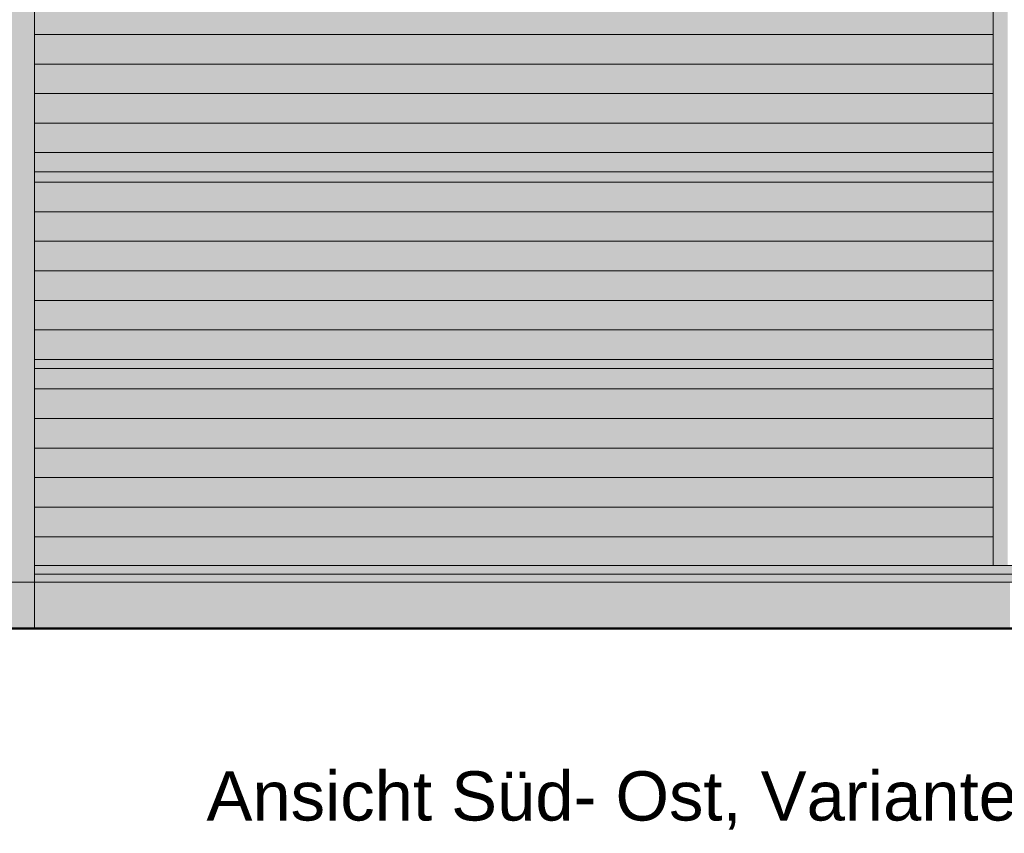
# Model space of a CAD drawing. Header units: metres. Extents: x 1169 to 1496, y -112 to 50.
# Tile 2 of 256: x 1281.72 to 1286.72, y -74.83 to -70.7. Entities that reach past the tile are written whole.
import ezdxf

# ---------------------------------------------------------------- set-up
doc = ezdxf.new("R2010")
doc.units = ezdxf.units.M
doc.linetypes.add('AUSGEZOGEN', pattern=[0])
for name, color, linetype, lineweight in [('XR$2$Ansicht', 1, 'AUSGEZOGEN', 50), ('XR$2$Dach_1', 3, 'AUSGEZOGEN', 18), ('XR$2$Filling', 4, 'AUSGEZOGEN', 13), ('XR$2$STANDARD_1', 7, 'AUSGEZOGEN', 25), ('XR$2$Wegeflächen', 4, 'AUSGEZOGEN', 13), ('XR$3$Muster', 4, 'AUSGEZOGEN', 13), ('XR$4$Ansicht', 1, 'AUSGEZOGEN', 50), ('XR$4$Muster', 4, 'AUSGEZOGEN', 13), ('XR$5$Möblierung', 4, 'AUSGEZOGEN', 13)]:
    doc.layers.add(name, color=color, linetype=linetype, lineweight=lineweight)
doc.styles.add('ARIAL', font='arial.ttf')

# ---------------------------------------------------------------- blocks, each defined once
blk = doc.blocks.new('MUSTER_2')
at = {"layer": 'XR$2$Filling', "color": 52, "linetype": 'AUSGEZOGEN', "lineweight": 13, "transparency": 33554687}
for p, q in [((1281.7936, -70.77), (1281.8, -70.77)), ((1281.8001, -70.77), (1281.9, -70.77)), ((1281.9001, -70.77), (1282, -70.77)), ((1282.0001, -70.77), (1282.1, -70.77)), ((1282.1001, -70.77), (1282.2, -70.77)), ((1282.2001, -70.77), (1282.3, -70.77)), ((1282.3001, -70.77), (1282.4, -70.77)), ((1282.4001, -70.77), (1282.5, -70.77)), ((1282.5001, -70.77), (1282.6, -70.77)), ((1282.6001, -70.77), (1282.7, -70.77)), ((1282.7001, -70.77), (1282.8, -70.77)), ((1282.8001, -70.77), (1282.9, -70.77)), ((1282.9001, -70.77), (1283, -70.77)), ((1283.0001, -70.77), (1283.1, -70.77)), ((1283.1001, -70.77), (1283.2, -70.77)), ((1283.2001, -70.77), (1283.3, -70.77)), ((1283.3001, -70.77), (1283.4, -70.77)), ((1283.4001, -70.77), (1283.5, -70.77)), ((1283.5001, -70.77), (1283.6, -70.77)), ((1283.6001, -70.77), (1283.7, -70.77)), ((1283.7001, -70.77), (1283.8, -70.77)), ((1283.8001, -70.77), (1283.9, -70.77)), ((1283.9001, -70.77), (1284, -70.77)), ((1284.0001, -70.77), (1284.1, -70.77)), ((1284.1001, -70.77), (1284.2, -70.77)), ((1284.2001, -70.77), (1284.3, -70.77)), ((1284.3001, -70.77), (1284.4, -70.77)), ((1284.4001, -70.77), (1284.5, -70.77)), ((1284.5001, -70.77), (1284.6, -70.77)), ((1284.6001, -70.77), (1284.7, -70.77)), ((1284.7001, -70.77), (1284.8, -70.77)), ((1284.8001, -70.77), (1284.9, -70.77)), ((1284.9001, -70.77), (1285, -70.77)), ((1285.0001, -70.77), (1285.1, -70.77)), ((1285.1001, -70.77), (1285.2, -70.77)), ((1285.2001, -70.77), (1285.3, -70.77)), ((1285.3001, -70.77), (1285.4, -70.77)), ((1285.4001, -70.77), (1285.5, -70.77)), ((1285.5001, -70.77), (1285.6, -70.77)), ((1285.6001, -70.77), (1285.7, -70.77)), ((1285.7001, -70.77), (1285.8, -70.77)), ((1285.8001, -70.77), (1285.9, -70.77)), ((1285.9001, -70.77), (1286, -70.77)), ((1286.0001, -70.77), (1286.1, -70.77)), ((1286.1001, -70.77), (1286.2, -70.77)), ((1286.2001, -70.77), (1286.3, -70.77)), ((1286.3001, -70.77), (1286.4, -70.77)), ((1286.4001, -70.77), (1286.5, -70.77)), ((1286.5001, -70.77), (1286.6, -70.77)), ((1286.6001, -70.77), (1286.6622, -70.77)), ((1281.7936, -70.92), (1281.8, -70.92)), ((1281.8001, -70.92), (1281.9, -70.92)), ((1281.9001, -70.92), (1282, -70.92)), ((1282.0001, -70.92), (1282.1, -70.92)), ((1282.1001, -70.92), (1282.2, -70.92)), ((1282.2001, -70.92), (1282.3, -70.92)), ((1282.3001, -70.92), (1282.4, -70.92)), ((1282.4001, -70.92), (1282.5, -70.92)), ((1282.5001, -70.92), (1282.6, -70.92)), ((1282.6001, -70.92), (1282.7, -70.92)), ((1282.7001, -70.92), (1282.8, -70.92)), ((1282.8001, -70.92), (1282.9, -70.92)), ((1282.9001, -70.92), (1283, -70.92)), ((1283.0001, -70.92), (1283.1, -70.92)), ((1283.1001, -70.92), (1283.2, -70.92)), ((1283.2001, -70.92), (1283.3, -70.92)), ((1283.3001, -70.92), (1283.4, -70.92)), ((1283.4001, -70.92), (1283.5, -70.92)), ((1283.5001, -70.92), (1283.6, -70.92)), ((1283.6001, -70.92), (1283.7, -70.92)), ((1283.7001, -70.92), (1283.8, -70.92)), ((1283.8001, -70.92), (1283.9, -70.92)), ((1283.9001, -70.92), (1284, -70.92)), ((1284.0001, -70.92), (1284.1, -70.92)), ((1284.1001, -70.92), (1284.2, -70.92)), ((1284.2001, -70.92), (1284.3, -70.92)), ((1284.3001, -70.92), (1284.4, -70.92)), ((1284.4001, -70.92), (1284.5, -70.92)), ((1284.5001, -70.92), (1284.6, -70.92)), ((1284.6001, -70.92), (1284.7, -70.92)), ((1284.7001, -70.92), (1284.8, -70.92)), ((1284.8001, -70.92), (1284.9, -70.92)), ((1284.9001, -70.92), (1285, -70.92)), ((1285.0001, -70.92), (1285.1, -70.92)), ((1285.1001, -70.92), (1285.2, -70.92)), ((1285.2001, -70.92), (1285.3, -70.92)), ((1285.3001, -70.92), (1285.4, -70.92)), ((1285.4001, -70.92), (1285.5, -70.92)), ((1285.5001, -70.92), (1285.6, -70.92)), ((1285.6001, -70.92), (1285.7, -70.92)), ((1285.7001, -70.92), (1285.8, -70.92)), ((1285.8001, -70.92), (1285.9, -70.92)), ((1285.9001, -70.92), (1286, -70.92)), ((1286.0001, -70.92), (1286.1, -70.92)), ((1286.1001, -70.92), (1286.2, -70.92)), ((1286.2001, -70.92), (1286.3, -70.92)), ((1286.3001, -70.92), (1286.4, -70.92)), ((1286.4001, -70.92), (1286.5, -70.92)), ((1286.5001, -70.92), (1286.6, -70.92)), ((1286.6001, -70.92), (1286.6622, -70.92)), ((1281.7936, -71.07), (1281.8, -71.07)), ((1281.8001, -71.07), (1281.9, -71.07)), ((1281.9001, -71.07), (1282, -71.07)), ((1282.0001, -71.07), (1282.1, -71.07)), ((1282.1001, -71.07), (1282.2, -71.07)), ((1282.2001, -71.07), (1282.3, -71.07)), ((1282.3001, -71.07), (1282.4, -71.07)), ((1282.4001, -71.07), (1282.5, -71.07)), ((1282.5001, -71.07), (1282.6, -71.07)), ((1282.6001, -71.07), (1282.7, -71.07)), ((1282.7001, -71.07), (1282.8, -71.07)), ((1282.8001, -71.07), (1282.9, -71.07)), ((1282.9001, -71.07), (1283, -71.07)), ((1283.0001, -71.07), (1283.1, -71.07)), ((1283.1001, -71.07), (1283.2, -71.07)), ((1283.2001, -71.07), (1283.3, -71.07)), ((1283.3001, -71.07), (1283.4, -71.07)), ((1283.4001, -71.07), (1283.5, -71.07)), ((1283.5001, -71.07), (1283.6, -71.07)), ((1283.6001, -71.07), (1283.7, -71.07)), ((1283.7001, -71.07), (1283.8, -71.07)), ((1283.8001, -71.07), (1283.9, -71.07)), ((1283.9001, -71.07), (1284, -71.07)), ((1284.0001, -71.07), (1284.1, -71.07)), ((1284.1001, -71.07), (1284.2, -71.07)), ((1284.2001, -71.07), (1284.3, -71.07)), ((1284.3001, -71.07), (1284.4, -71.07)), ((1284.4001, -71.07), (1284.5, -71.07)), ((1284.5001, -71.07), (1284.6, -71.07)), ((1284.6001, -71.07), (1284.7, -71.07)), ((1284.7001, -71.07), (1284.8, -71.07)), ((1284.8001, -71.07), (1284.9, -71.07)), ((1284.9001, -71.07), (1285, -71.07)), ((1285.0001, -71.07), (1285.1, -71.07)), ((1285.1001, -71.07), (1285.2, -71.07)), ((1285.2001, -71.07), (1285.3, -71.07)), ((1285.3001, -71.07), (1285.4, -71.07)), ((1285.4001, -71.07), (1285.5, -71.07)), ((1285.5001, -71.07), (1285.6, -71.07)), ((1285.6001, -71.07), (1285.7, -71.07)), ((1285.7001, -71.07), (1285.8, -71.07)), ((1285.8001, -71.07), (1285.9, -71.07)), ((1285.9001, -71.07), (1286, -71.07)), ((1286.0001, -71.07), (1286.1, -71.07)), ((1286.1001, -71.07), (1286.2, -71.07)), ((1286.2001, -71.07), (1286.3, -71.07)), ((1286.3001, -71.07), (1286.4, -71.07)), ((1286.4001, -71.07), (1286.5, -71.07)), ((1286.5001, -71.07), (1286.6, -71.07)), ((1286.6001, -71.07), (1286.6622, -71.07)), ((1281.7936, -71.22), (1281.8, -71.22)), ((1281.8001, -71.22), (1281.9, -71.22)), ((1281.9001, -71.22), (1282, -71.22)), ((1282.0001, -71.22), (1282.1, -71.22)), ((1282.1001, -71.22), (1282.2, -71.22)), ((1282.2001, -71.22), (1282.3, -71.22)), ((1282.3001, -71.22), (1282.4, -71.22)), ((1282.4001, -71.22), (1282.5, -71.22)), ((1282.5001, -71.22), (1282.6, -71.22)), ((1282.6001, -71.22), (1282.7, -71.22)), ((1282.7001, -71.22), (1282.8, -71.22)), ((1282.8001, -71.22), (1282.9, -71.22)), ((1282.9001, -71.22), (1283, -71.22)), ((1283.0001, -71.22), (1283.1, -71.22)), ((1283.1001, -71.22), (1283.2, -71.22)), ((1283.2001, -71.22), (1283.3, -71.22)), ((1283.3001, -71.22), (1283.4, -71.22)), ((1283.4001, -71.22), (1283.5, -71.22)), ((1283.5001, -71.22), (1283.6, -71.22)), ((1283.6001, -71.22), (1283.7, -71.22)), ((1283.7001, -71.22), (1283.8, -71.22)), ((1283.8001, -71.22), (1283.9, -71.22)), ((1283.9001, -71.22), (1284, -71.22)), ((1284.0001, -71.22), (1284.1, -71.22)), ((1284.1001, -71.22), (1284.2, -71.22)), ((1284.2001, -71.22), (1284.3, -71.22)), ((1284.3001, -71.22), (1284.4, -71.22)), ((1284.4001, -71.22), (1284.5, -71.22)), ((1284.5001, -71.22), (1284.6, -71.22)), ((1284.6001, -71.22), (1284.7, -71.22)), ((1284.7001, -71.22), (1284.8, -71.22)), ((1284.8001, -71.22), (1284.9, -71.22)), ((1284.9001, -71.22), (1285, -71.22)), ((1285.0001, -71.22), (1285.1, -71.22)), ((1285.1001, -71.22), (1285.2, -71.22)), ((1285.2001, -71.22), (1285.3, -71.22)), ((1285.3001, -71.22), (1285.4, -71.22)), ((1285.4001, -71.22), (1285.5, -71.22)), ((1285.5001, -71.22), (1285.6, -71.22)), ((1285.6001, -71.22), (1285.7, -71.22)), ((1285.7001, -71.22), (1285.8, -71.22)), ((1285.8001, -71.22), (1285.9, -71.22)), ((1285.9001, -71.22), (1286, -71.22)), ((1286.0001, -71.22), (1286.1, -71.22)), ((1286.1001, -71.22), (1286.2, -71.22)), ((1286.2001, -71.22), (1286.3, -71.22)), ((1286.3001, -71.22), (1286.4, -71.22)), ((1286.4001, -71.22), (1286.5, -71.22)), ((1286.5001, -71.22), (1286.6, -71.22)), ((1286.6001, -71.22), (1286.6622, -71.22)), ((1281.7936, -71.37), (1281.8, -71.37)), ((1281.8001, -71.37), (1281.9, -71.37)), ((1281.9001, -71.37), (1282, -71.37)), ((1282.0001, -71.37), (1282.1, -71.37)), ((1282.1001, -71.37), (1282.2, -71.37)), ((1282.2001, -71.37), (1282.3, -71.37)), ((1282.3001, -71.37), (1282.4, -71.37)), ((1282.4001, -71.37), (1282.5, -71.37)), ((1282.5001, -71.37), (1282.6, -71.37)), ((1282.6001, -71.37), (1282.7, -71.37)), ((1282.7001, -71.37), (1282.8, -71.37)), ((1282.8001, -71.37), (1282.9, -71.37)), ((1282.9001, -71.37), (1283, -71.37)), ((1283.0001, -71.37), (1283.1, -71.37)), ((1283.1001, -71.37), (1283.2, -71.37)), ((1283.2001, -71.37), (1283.3, -71.37)), ((1283.3001, -71.37), (1283.4, -71.37)), ((1283.4001, -71.37), (1283.5, -71.37)), ((1283.5001, -71.37), (1283.6, -71.37)), ((1283.6001, -71.37), (1283.7, -71.37)), ((1283.7001, -71.37), (1283.8, -71.37)), ((1283.8001, -71.37), (1283.9, -71.37)), ((1283.9001, -71.37), (1284, -71.37)), ((1284.0001, -71.37), (1284.1, -71.37)), ((1284.1001, -71.37), (1284.2, -71.37)), ((1284.2001, -71.37), (1284.3, -71.37)), ((1284.3001, -71.37), (1284.4, -71.37)), ((1284.4001, -71.37), (1284.5, -71.37)), ((1284.5001, -71.37), (1284.6, -71.37)), ((1284.6001, -71.37), (1284.7, -71.37)), ((1284.7001, -71.37), (1284.8, -71.37)), ((1284.8001, -71.37), (1284.9, -71.37)), ((1284.9001, -71.37), (1285, -71.37)), ((1285.0001, -71.37), (1285.1, -71.37)), ((1285.1001, -71.37), (1285.2, -71.37)), ((1285.2001, -71.37), (1285.3, -71.37)), ((1285.3001, -71.37), (1285.4, -71.37)), ((1285.4001, -71.37), (1285.5, -71.37)), ((1285.5001, -71.37), (1285.6, -71.37)), ((1285.6001, -71.37), (1285.7, -71.37)), ((1285.7001, -71.37), (1285.8, -71.37)), ((1285.8001, -71.37), (1285.9, -71.37)), ((1285.9001, -71.37), (1286, -71.37)), ((1286.0001, -71.37), (1286.1, -71.37)), ((1286.1001, -71.37), (1286.2, -71.37)), ((1286.2001, -71.37), (1286.3, -71.37)), ((1286.3001, -71.37), (1286.4, -71.37)), ((1286.4001, -71.37), (1286.5, -71.37)), ((1286.5001, -71.37), (1286.6, -71.37)), ((1286.6001, -71.37), (1286.6622, -71.37)), ((1281.7936, -71.52), (1281.8, -71.52)), ((1281.8001, -71.52), (1281.9, -71.52)), ((1281.9001, -71.52), (1282, -71.52)), ((1282.0001, -71.52), (1282.1, -71.52)), ((1282.1001, -71.52), (1282.2, -71.52)), ((1282.2001, -71.52), (1282.3, -71.52)), ((1282.3001, -71.52), (1282.4, -71.52)), ((1282.4001, -71.52), (1282.5, -71.52)), ((1282.5001, -71.52), (1282.6, -71.52)), ((1282.6001, -71.52), (1282.7, -71.52)), ((1282.7001, -71.52), (1282.8, -71.52)), ((1282.8001, -71.52), (1282.9, -71.52)), ((1282.9001, -71.52), (1283, -71.52)), ((1283.0001, -71.52), (1283.1, -71.52)), ((1283.1001, -71.52), (1283.2, -71.52)), ((1283.2001, -71.52), (1283.3, -71.52)), ((1283.3001, -71.52), (1283.4, -71.52)), ((1283.4001, -71.52), (1283.5, -71.52)), ((1283.5001, -71.52), (1283.6, -71.52)), ((1283.6001, -71.52), (1283.7, -71.52)), ((1283.7001, -71.52), (1283.8, -71.52)), ((1283.8001, -71.52), (1283.9, -71.52)), ((1283.9001, -71.52), (1284, -71.52)), ((1284.0001, -71.52), (1284.1, -71.52)), ((1284.1001, -71.52), (1284.2, -71.52)), ((1284.2001, -71.52), (1284.3, -71.52)), ((1284.3001, -71.52), (1284.4, -71.52)), ((1284.4001, -71.52), (1284.5, -71.52)), ((1284.5001, -71.52), (1284.6, -71.52)), ((1284.6001, -71.52), (1284.7, -71.52)), ((1284.7001, -71.52), (1284.8, -71.52)), ((1284.8001, -71.52), (1284.9, -71.52)), ((1284.9001, -71.52), (1285, -71.52)), ((1285.0001, -71.52), (1285.1, -71.52)), ((1285.1001, -71.52), (1285.2, -71.52)), ((1285.2001, -71.52), (1285.3, -71.52)), ((1285.3001, -71.52), (1285.4, -71.52)), ((1285.4001, -71.52), (1285.5, -71.52)), ((1285.5001, -71.52), (1285.6, -71.52)), ((1285.6001, -71.52), (1285.7, -71.52)), ((1285.7001, -71.52), (1285.8, -71.52)), ((1285.8001, -71.52), (1285.9, -71.52)), ((1285.9001, -71.52), (1286, -71.52)), ((1286.0001, -71.52), (1286.1, -71.52)), ((1286.1001, -71.52), (1286.2, -71.52)), ((1286.2001, -71.52), (1286.3, -71.52)), ((1286.3001, -71.52), (1286.4, -71.52)), ((1286.4001, -71.52), (1286.5, -71.52)), ((1286.5001, -71.52), (1286.6, -71.52)), ((1286.6001, -71.52), (1286.6622, -71.52)), ((1281.7936, -71.67), (1281.8, -71.67)), ((1281.8001, -71.67), (1281.9, -71.67)), ((1281.9001, -71.67), (1282, -71.67)), ((1282.0001, -71.67), (1282.1, -71.67)), ((1282.1001, -71.67), (1282.2, -71.67)), ((1282.2001, -71.67), (1282.3, -71.67)), ((1282.3001, -71.67), (1282.4, -71.67)), ((1282.4001, -71.67), (1282.5, -71.67)), ((1282.5001, -71.67), (1282.6, -71.67)), ((1282.6001, -71.67), (1282.7, -71.67)), ((1282.7001, -71.67), (1282.8, -71.67)), ((1282.8001, -71.67), (1282.9, -71.67)), ((1282.9001, -71.67), (1283, -71.67)), ((1283.0001, -71.67), (1283.1, -71.67)), ((1283.1001, -71.67), (1283.2, -71.67)), ((1283.2001, -71.67), (1283.3, -71.67)), ((1283.3001, -71.67), (1283.4, -71.67)), ((1283.4001, -71.67), (1283.5, -71.67)), ((1283.5001, -71.67), (1283.6, -71.67)), ((1283.6001, -71.67), (1283.7, -71.67)), ((1283.7001, -71.67), (1283.8, -71.67)), ((1283.8001, -71.67), (1283.9, -71.67)), ((1283.9001, -71.67), (1284, -71.67)), ((1284.0001, -71.67), (1284.1, -71.67)), ((1284.1001, -71.67), (1284.2, -71.67)), ((1284.2001, -71.67), (1284.3, -71.67)), ((1284.3001, -71.67), (1284.4, -71.67)), ((1284.4001, -71.67), (1284.5, -71.67)), ((1284.5001, -71.67), (1284.6, -71.67)), ((1284.6001, -71.67), (1284.7, -71.67)), ((1284.7001, -71.67), (1284.8, -71.67)), ((1284.8001, -71.67), (1284.9, -71.67)), ((1284.9001, -71.67), (1285, -71.67)), ((1285.0001, -71.67), (1285.1, -71.67)), ((1285.1001, -71.67), (1285.2, -71.67)), ((1285.2001, -71.67), (1285.3, -71.67)), ((1285.3001, -71.67), (1285.4, -71.67)), ((1285.4001, -71.67), (1285.5, -71.67)), ((1285.5001, -71.67), (1285.6, -71.67)), ((1285.6001, -71.67), (1285.7, -71.67)), ((1285.7001, -71.67), (1285.8, -71.67)), ((1285.8001, -71.67), (1285.9, -71.67)), ((1285.9001, -71.67), (1286, -71.67)), ((1286.0001, -71.67), (1286.1, -71.67)), ((1286.1001, -71.67), (1286.2, -71.67)), ((1286.2001, -71.67), (1286.3, -71.67)), ((1286.3001, -71.67), (1286.4, -71.67)), ((1286.4001, -71.67), (1286.5, -71.67)), ((1286.5001, -71.67), (1286.6, -71.67)), ((1286.6001, -71.67), (1286.6622, -71.67)), ((1281.7936, -71.82), (1281.8, -71.82)), ((1281.8001, -71.82), (1281.9, -71.82)), ((1281.9001, -71.82), (1282, -71.82)), ((1282.0001, -71.82), (1282.1, -71.82)), ((1282.1001, -71.82), (1282.2, -71.82)), ((1282.2001, -71.82), (1282.3, -71.82)), ((1282.3001, -71.82), (1282.4, -71.82)), ((1282.4001, -71.82), (1282.5, -71.82)), ((1282.5001, -71.82), (1282.6, -71.82)), ((1282.6001, -71.82), (1282.7, -71.82)), ((1282.7001, -71.82), (1282.8, -71.82)), ((1282.8001, -71.82), (1282.9, -71.82)), ((1282.9001, -71.82), (1283, -71.82)), ((1283.0001, -71.82), (1283.1, -71.82)), ((1283.1001, -71.82), (1283.2, -71.82)), ((1283.2001, -71.82), (1283.3, -71.82)), ((1283.3001, -71.82), (1283.4, -71.82)), ((1283.4001, -71.82), (1283.5, -71.82)), ((1283.5001, -71.82), (1283.6, -71.82)), ((1283.6001, -71.82), (1283.7, -71.82)), ((1283.7001, -71.82), (1283.8, -71.82)), ((1283.8001, -71.82), (1283.9, -71.82)), ((1283.9001, -71.82), (1284, -71.82)), ((1284.0001, -71.82), (1284.1, -71.82)), ((1284.1001, -71.82), (1284.2, -71.82)), ((1284.2001, -71.82), (1284.3, -71.82)), ((1284.3001, -71.82), (1284.4, -71.82)), ((1284.4001, -71.82), (1284.5, -71.82)), ((1284.5001, -71.82), (1284.6, -71.82)), ((1284.6001, -71.82), (1284.7, -71.82)), ((1284.7001, -71.82), (1284.8, -71.82)), ((1284.8001, -71.82), (1284.9, -71.82)), ((1284.9001, -71.82), (1285, -71.82)), ((1285.0001, -71.82), (1285.1, -71.82)), ((1285.1001, -71.82), (1285.2, -71.82)), ((1285.2001, -71.82), (1285.3, -71.82)), ((1285.3001, -71.82), (1285.4, -71.82)), ((1285.4001, -71.82), (1285.5, -71.82)), ((1285.5001, -71.82), (1285.6, -71.82)), ((1285.6001, -71.82), (1285.7, -71.82)), ((1285.7001, -71.82), (1285.8, -71.82)), ((1285.8001, -71.82), (1285.9, -71.82)), ((1285.9001, -71.82), (1286, -71.82)), ((1286.0001, -71.82), (1286.1, -71.82)), ((1286.1001, -71.82), (1286.2, -71.82)), ((1286.2001, -71.82), (1286.3, -71.82)), ((1286.3001, -71.82), (1286.4, -71.82)), ((1286.4001, -71.82), (1286.5, -71.82)), ((1286.5001, -71.82), (1286.6, -71.82)), ((1286.6001, -71.82), (1286.6622, -71.82)), ((1281.7936, -71.97), (1281.8, -71.97)), ((1281.8001, -71.97), (1281.9, -71.97)), ((1281.9001, -71.97), (1282, -71.97)), ((1282.0001, -71.97), (1282.1, -71.97)), ((1282.1001, -71.97), (1282.2, -71.97)), ((1282.2001, -71.97), (1282.3, -71.97)), ((1282.3001, -71.97), (1282.4, -71.97)), ((1282.4001, -71.97), (1282.5, -71.97)), ((1282.5001, -71.97), (1282.6, -71.97)), ((1282.6001, -71.97), (1282.7, -71.97)), ((1282.7001, -71.97), (1282.8, -71.97)), ((1282.8001, -71.97), (1282.9, -71.97)), ((1282.9001, -71.97), (1283, -71.97)), ((1283.0001, -71.97), (1283.1, -71.97)), ((1283.1001, -71.97), (1283.2, -71.97)), ((1283.2001, -71.97), (1283.3, -71.97)), ((1283.3001, -71.97), (1283.4, -71.97)), ((1283.4001, -71.97), (1283.5, -71.97)), ((1283.5001, -71.97), (1283.6, -71.97)), ((1283.6001, -71.97), (1283.7, -71.97)), ((1283.7001, -71.97), (1283.8, -71.97)), ((1283.8001, -71.97), (1283.9, -71.97)), ((1283.9001, -71.97), (1284, -71.97)), ((1284.0001, -71.97), (1284.1, -71.97)), ((1284.1001, -71.97), (1284.2, -71.97)), ((1284.2001, -71.97), (1284.3, -71.97)), ((1284.3001, -71.97), (1284.4, -71.97)), ((1284.4001, -71.97), (1284.5, -71.97)), ((1284.5001, -71.97), (1284.6, -71.97)), ((1284.6001, -71.97), (1284.7, -71.97)), ((1284.7001, -71.97), (1284.8, -71.97)), ((1284.8001, -71.97), (1284.9, -71.97)), ((1284.9001, -71.97), (1285, -71.97)), ((1285.0001, -71.97), (1285.1, -71.97)), ((1285.1001, -71.97), (1285.2, -71.97)), ((1285.2001, -71.97), (1285.3, -71.97)), ((1285.3001, -71.97), (1285.4, -71.97)), ((1285.4001, -71.97), (1285.5, -71.97)), ((1285.5001, -71.97), (1285.6, -71.97)), ((1285.6001, -71.97), (1285.7, -71.97)), ((1285.7001, -71.97), (1285.8, -71.97)), ((1285.8001, -71.97), (1285.9, -71.97)), ((1285.9001, -71.97), (1286, -71.97)), ((1286.0001, -71.97), (1286.1, -71.97)), ((1286.1001, -71.97), (1286.2, -71.97)), ((1286.2001, -71.97), (1286.3, -71.97)), ((1286.3001, -71.97), (1286.4, -71.97)), ((1286.4001, -71.97), (1286.5, -71.97)), ((1286.5001, -71.97), (1286.6, -71.97)), ((1286.6001, -71.97), (1286.6622, -71.97)), ((1281.7936, -72.12), (1281.8, -72.12)), ((1281.8001, -72.12), (1281.9, -72.12)), ((1281.9001, -72.12), (1282, -72.12)), ((1282.0001, -72.12), (1282.1, -72.12)), ((1282.1001, -72.12), (1282.2, -72.12)), ((1282.2001, -72.12), (1282.3, -72.12)), ((1282.3001, -72.12), (1282.4, -72.12)), ((1282.4001, -72.12), (1282.5, -72.12)), ((1282.5001, -72.12), (1282.6, -72.12)), ((1282.6001, -72.12), (1282.7, -72.12)), ((1282.7001, -72.12), (1282.8, -72.12)), ((1282.8001, -72.12), (1282.9, -72.12)), ((1282.9001, -72.12), (1283, -72.12)), ((1283.0001, -72.12), (1283.1, -72.12)), ((1283.1001, -72.12), (1283.2, -72.12)), ((1283.2001, -72.12), (1283.3, -72.12)), ((1283.3001, -72.12), (1283.4, -72.12)), ((1283.4001, -72.12), (1283.5, -72.12)), ((1283.5001, -72.12), (1283.6, -72.12)), ((1283.6001, -72.12), (1283.7, -72.12)), ((1283.7001, -72.12), (1283.8, -72.12)), ((1283.8001, -72.12), (1283.9, -72.12)), ((1283.9001, -72.12), (1284, -72.12)), ((1284.0001, -72.12), (1284.1, -72.12)), ((1284.1001, -72.12), (1284.2, -72.12)), ((1284.2001, -72.12), (1284.3, -72.12)), ((1284.3001, -72.12), (1284.4, -72.12)), ((1284.4001, -72.12), (1284.5, -72.12)), ((1284.5001, -72.12), (1284.6, -72.12)), ((1284.6001, -72.12), (1284.7, -72.12)), ((1284.7001, -72.12), (1284.8, -72.12)), ((1284.8001, -72.12), (1284.9, -72.12)), ((1284.9001, -72.12), (1285, -72.12)), ((1285.0001, -72.12), (1285.1, -72.12)), ((1285.1001, -72.12), (1285.2, -72.12)), ((1285.2001, -72.12), (1285.3, -72.12)), ((1285.3001, -72.12), (1285.4, -72.12)), ((1285.4001, -72.12), (1285.5, -72.12)), ((1285.5001, -72.12), (1285.6, -72.12)), ((1285.6001, -72.12), (1285.7, -72.12)), ((1285.7001, -72.12), (1285.8, -72.12)), ((1285.8001, -72.12), (1285.9, -72.12)), ((1285.9001, -72.12), (1286, -72.12)), ((1286.0001, -72.12), (1286.1, -72.12)), ((1286.1001, -72.12), (1286.2, -72.12)), ((1286.2001, -72.12), (1286.3, -72.12)), ((1286.3001, -72.12), (1286.4, -72.12)), ((1286.4001, -72.12), (1286.5, -72.12)), ((1286.5001, -72.12), (1286.6, -72.12)), ((1286.6001, -72.12), (1286.6622, -72.12)), ((1281.7936, -72.27), (1281.8, -72.27)), ((1281.8001, -72.27), (1281.9, -72.27)), ((1281.9001, -72.27), (1282, -72.27)), ((1282.0001, -72.27), (1282.1, -72.27)), ((1282.1001, -72.27), (1282.2, -72.27)), ((1282.2001, -72.27), (1282.3, -72.27)), ((1282.3001, -72.27), (1282.4, -72.27)), ((1282.4001, -72.27), (1282.5, -72.27)), ((1282.5001, -72.27), (1282.6, -72.27)), ((1282.6001, -72.27), (1282.7, -72.27)), ((1282.7001, -72.27), (1282.8, -72.27)), ((1282.8001, -72.27), (1282.9, -72.27)), ((1282.9001, -72.27), (1283, -72.27)), ((1283.0001, -72.27), (1283.1, -72.27)), ((1283.1001, -72.27), (1283.2, -72.27)), ((1283.2001, -72.27), (1283.3, -72.27)), ((1283.3001, -72.27), (1283.4, -72.27)), ((1283.4001, -72.27), (1283.5, -72.27)), ((1283.5001, -72.27), (1283.6, -72.27)), ((1283.6001, -72.27), (1283.7, -72.27)), ((1283.7001, -72.27), (1283.8, -72.27)), ((1283.8001, -72.27), (1283.9, -72.27)), ((1283.9001, -72.27), (1284, -72.27)), ((1284.0001, -72.27), (1284.1, -72.27)), ((1284.1001, -72.27), (1284.2, -72.27)), ((1284.2001, -72.27), (1284.3, -72.27)), ((1284.3001, -72.27), (1284.4, -72.27)), ((1284.4001, -72.27), (1284.5, -72.27)), ((1284.5001, -72.27), (1284.6, -72.27)), ((1284.6001, -72.27), (1284.7, -72.27)), ((1284.7001, -72.27), (1284.8, -72.27)), ((1284.8001, -72.27), (1284.9, -72.27)), ((1284.9001, -72.27), (1285, -72.27)), ((1285.0001, -72.27), (1285.1, -72.27)), ((1285.1001, -72.27), (1285.2, -72.27)), ((1285.2001, -72.27), (1285.3, -72.27)), ((1285.3001, -72.27), (1285.4, -72.27)), ((1285.4001, -72.27), (1285.5, -72.27)), ((1285.5001, -72.27), (1285.6, -72.27)), ((1285.6001, -72.27), (1285.7, -72.27)), ((1285.7001, -72.27), (1285.8, -72.27)), ((1285.8001, -72.27), (1285.9, -72.27)), ((1285.9001, -72.27), (1286, -72.27)), ((1286.0001, -72.27), (1286.1, -72.27)), ((1286.1001, -72.27), (1286.2, -72.27)), ((1286.2001, -72.27), (1286.3, -72.27)), ((1286.3001, -72.27), (1286.4, -72.27)), ((1286.4001, -72.27), (1286.5, -72.27)), ((1286.5001, -72.27), (1286.6, -72.27)), ((1286.6001, -72.27), (1286.6622, -72.27)), ((1281.7936, -72.42), (1281.8, -72.42)), ((1281.8001, -72.42), (1281.9, -72.42)), ((1281.9001, -72.42), (1282, -72.42)), ((1282.0001, -72.42), (1282.1, -72.42)), ((1282.1001, -72.42), (1282.2, -72.42)), ((1282.2001, -72.42), (1282.3, -72.42)), ((1282.3001, -72.42), (1282.4, -72.42)), ((1282.4001, -72.42), (1282.5, -72.42)), ((1282.5001, -72.42), (1282.6, -72.42)), ((1282.6001, -72.42), (1282.7, -72.42)), ((1282.7001, -72.42), (1282.8, -72.42)), ((1282.8001, -72.42), (1282.9, -72.42)), ((1282.9001, -72.42), (1283, -72.42)), ((1283.0001, -72.42), (1283.1, -72.42)), ((1283.1001, -72.42), (1283.2, -72.42)), ((1283.2001, -72.42), (1283.3, -72.42)), ((1283.3001, -72.42), (1283.4, -72.42)), ((1283.4001, -72.42), (1283.5, -72.42)), ((1283.5001, -72.42), (1283.6, -72.42)), ((1283.6001, -72.42), (1283.7, -72.42)), ((1283.7001, -72.42), (1283.8, -72.42)), ((1283.8001, -72.42), (1283.9, -72.42)), ((1283.9001, -72.42), (1284, -72.42)), ((1284.0001, -72.42), (1284.1, -72.42)), ((1284.1001, -72.42), (1284.2, -72.42)), ((1284.2001, -72.42), (1284.3, -72.42)), ((1284.3001, -72.42), (1284.4, -72.42)), ((1284.4001, -72.42), (1284.5, -72.42)), ((1284.5001, -72.42), (1284.6, -72.42)), ((1284.6001, -72.42), (1284.7, -72.42)), ((1284.7001, -72.42), (1284.8, -72.42)), ((1284.8001, -72.42), (1284.9, -72.42)), ((1284.9001, -72.42), (1285, -72.42)), ((1285.0001, -72.42), (1285.1, -72.42)), ((1285.1001, -72.42), (1285.2, -72.42)), ((1285.2001, -72.42), (1285.3, -72.42)), ((1285.3001, -72.42), (1285.4, -72.42)), ((1285.4001, -72.42), (1285.5, -72.42)), ((1285.5001, -72.42), (1285.6, -72.42)), ((1285.6001, -72.42), (1285.7, -72.42)), ((1285.7001, -72.42), (1285.8, -72.42)), ((1285.8001, -72.42), (1285.9, -72.42)), ((1285.9001, -72.42), (1286, -72.42)), ((1286.0001, -72.42), (1286.1, -72.42)), ((1286.1001, -72.42), (1286.2, -72.42)), ((1286.2001, -72.42), (1286.3, -72.42)), ((1286.3001, -72.42), (1286.4, -72.42)), ((1286.4001, -72.42), (1286.5, -72.42)), ((1286.5001, -72.42), (1286.6, -72.42)), ((1286.6001, -72.42), (1286.6622, -72.42)), ((1281.7936, -72.57), (1281.8, -72.57)), ((1281.8001, -72.57), (1281.9, -72.57)), ((1281.9001, -72.57), (1282, -72.57)), ((1282.0001, -72.57), (1282.1, -72.57)), ((1282.1001, -72.57), (1282.2, -72.57)), ((1282.2001, -72.57), (1282.3, -72.57)), ((1282.3001, -72.57), (1282.4, -72.57)), ((1282.4001, -72.57), (1282.5, -72.57)), ((1282.5001, -72.57), (1282.6, -72.57)), ((1282.6001, -72.57), (1282.7, -72.57)), ((1282.7001, -72.57), (1282.8, -72.57)), ((1282.8001, -72.57), (1282.9, -72.57)), ((1282.9001, -72.57), (1283, -72.57)), ((1283.0001, -72.57), (1283.1, -72.57)), ((1283.1001, -72.57), (1283.2, -72.57)), ((1283.2001, -72.57), (1283.3, -72.57)), ((1283.3001, -72.57), (1283.4, -72.57)), ((1283.4001, -72.57), (1283.5, -72.57)), ((1283.5001, -72.57), (1283.6, -72.57)), ((1283.6001, -72.57), (1283.7, -72.57)), ((1283.7001, -72.57), (1283.8, -72.57)), ((1283.8001, -72.57), (1283.9, -72.57)), ((1283.9001, -72.57), (1284, -72.57)), ((1284.0001, -72.57), (1284.1, -72.57)), ((1284.1001, -72.57), (1284.2, -72.57)), ((1284.2001, -72.57), (1284.3, -72.57)), ((1284.3001, -72.57), (1284.4, -72.57)), ((1284.4001, -72.57), (1284.5, -72.57)), ((1284.5001, -72.57), (1284.6, -72.57)), ((1284.6001, -72.57), (1284.7, -72.57)), ((1284.7001, -72.57), (1284.8, -72.57)), ((1284.8001, -72.57), (1284.9, -72.57)), ((1284.9001, -72.57), (1285, -72.57)), ((1285.0001, -72.57), (1285.1, -72.57)), ((1285.1001, -72.57), (1285.2, -72.57)), ((1285.2001, -72.57), (1285.3, -72.57)), ((1285.3001, -72.57), (1285.4, -72.57)), ((1285.4001, -72.57), (1285.5, -72.57)), ((1285.5001, -72.57), (1285.6, -72.57)), ((1285.6001, -72.57), (1285.7, -72.57)), ((1285.7001, -72.57), (1285.8, -72.57)), ((1285.8001, -72.57), (1285.9, -72.57)), ((1285.9001, -72.57), (1286, -72.57)), ((1286.0001, -72.57), (1286.1, -72.57)), ((1286.1001, -72.57), (1286.2, -72.57)), ((1286.2001, -72.57), (1286.3, -72.57)), ((1286.3001, -72.57), (1286.4, -72.57)), ((1286.4001, -72.57), (1286.5, -72.57)), ((1286.5001, -72.57), (1286.6, -72.57)), ((1286.6001, -72.57), (1286.6622, -72.57)), ((1281.7936, -72.72), (1281.8, -72.72)), ((1281.8001, -72.72), (1281.9, -72.72)), ((1281.9001, -72.72), (1282, -72.72)), ((1282.0001, -72.72), (1282.1, -72.72)), ((1282.1001, -72.72), (1282.2, -72.72)), ((1282.2001, -72.72), (1282.3, -72.72)), ((1282.3001, -72.72), (1282.4, -72.72)), ((1282.4001, -72.72), (1282.5, -72.72)), ((1282.5001, -72.72), (1282.6, -72.72)), ((1282.6001, -72.72), (1282.7, -72.72)), ((1282.7001, -72.72), (1282.8, -72.72)), ((1282.8001, -72.72), (1282.9, -72.72)), ((1282.9001, -72.72), (1283, -72.72)), ((1283.0001, -72.72), (1283.1, -72.72)), ((1283.1001, -72.72), (1283.2, -72.72)), ((1283.2001, -72.72), (1283.3, -72.72)), ((1283.3001, -72.72), (1283.4, -72.72)), ((1283.4001, -72.72), (1283.5, -72.72)), ((1283.5001, -72.72), (1283.6, -72.72)), ((1283.6001, -72.72), (1283.7, -72.72)), ((1283.7001, -72.72), (1283.8, -72.72)), ((1283.8001, -72.72), (1283.9, -72.72)), ((1283.9001, -72.72), (1284, -72.72)), ((1284.0001, -72.72), (1284.1, -72.72)), ((1284.1001, -72.72), (1284.2, -72.72)), ((1284.2001, -72.72), (1284.3, -72.72)), ((1284.3001, -72.72), (1284.4, -72.72)), ((1284.4001, -72.72), (1284.5, -72.72)), ((1284.5001, -72.72), (1284.6, -72.72)), ((1284.6001, -72.72), (1284.7, -72.72)), ((1284.7001, -72.72), (1284.8, -72.72)), ((1284.8001, -72.72), (1284.9, -72.72)), ((1284.9001, -72.72), (1285, -72.72)), ((1285.0001, -72.72), (1285.1, -72.72)), ((1285.1001, -72.72), (1285.2, -72.72)), ((1285.2001, -72.72), (1285.3, -72.72)), ((1285.3001, -72.72), (1285.4, -72.72)), ((1285.4001, -72.72), (1285.5, -72.72)), ((1285.5001, -72.72), (1285.6, -72.72)), ((1285.6001, -72.72), (1285.7, -72.72)), ((1285.7001, -72.72), (1285.8, -72.72)), ((1285.8001, -72.72), (1285.9, -72.72)), ((1285.9001, -72.72), (1286, -72.72)), ((1286.0001, -72.72), (1286.1, -72.72)), ((1286.1001, -72.72), (1286.2, -72.72)), ((1286.2001, -72.72), (1286.3, -72.72)), ((1286.3001, -72.72), (1286.4, -72.72)), ((1286.4001, -72.72), (1286.5, -72.72)), ((1286.5001, -72.72), (1286.6, -72.72)), ((1286.6001, -72.72), (1286.6622, -72.72)), ((1281.7936, -72.87), (1281.8, -72.87)), ((1281.8001, -72.87), (1281.9, -72.87)), ((1281.9001, -72.87), (1282, -72.87)), ((1282.0001, -72.87), (1282.1, -72.87)), ((1282.1001, -72.87), (1282.2, -72.87)), ((1282.2001, -72.87), (1282.3, -72.87)), ((1282.3001, -72.87), (1282.4, -72.87)), ((1282.4001, -72.87), (1282.5, -72.87)), ((1282.5001, -72.87), (1282.6, -72.87)), ((1282.6001, -72.87), (1282.7, -72.87)), ((1282.7001, -72.87), (1282.8, -72.87)), ((1282.8001, -72.87), (1282.9, -72.87)), ((1282.9001, -72.87), (1283, -72.87)), ((1283.0001, -72.87), (1283.1, -72.87)), ((1283.1001, -72.87), (1283.2, -72.87)), ((1283.2001, -72.87), (1283.3, -72.87)), ((1283.3001, -72.87), (1283.4, -72.87)), ((1283.4001, -72.87), (1283.5, -72.87)), ((1283.5001, -72.87), (1283.6, -72.87)), ((1283.6001, -72.87), (1283.7, -72.87)), ((1283.7001, -72.87), (1283.8, -72.87)), ((1283.8001, -72.87), (1283.9, -72.87)), ((1283.9001, -72.87), (1284, -72.87)), ((1284.0001, -72.87), (1284.1, -72.87)), ((1284.1001, -72.87), (1284.2, -72.87)), ((1284.2001, -72.87), (1284.3, -72.87)), ((1284.3001, -72.87), (1284.4, -72.87)), ((1284.4001, -72.87), (1284.5, -72.87)), ((1284.5001, -72.87), (1284.6, -72.87)), ((1284.6001, -72.87), (1284.7, -72.87)), ((1284.7001, -72.87), (1284.8, -72.87)), ((1284.8001, -72.87), (1284.9, -72.87)), ((1284.9001, -72.87), (1285, -72.87)), ((1285.0001, -72.87), (1285.1, -72.87)), ((1285.1001, -72.87), (1285.2, -72.87)), ((1285.2001, -72.87), (1285.3, -72.87)), ((1285.3001, -72.87), (1285.4, -72.87)), ((1285.4001, -72.87), (1285.5, -72.87)), ((1285.5001, -72.87), (1285.6, -72.87)), ((1285.6001, -72.87), (1285.7, -72.87)), ((1285.7001, -72.87), (1285.8, -72.87)), ((1285.8001, -72.87), (1285.9, -72.87)), ((1285.9001, -72.87), (1286, -72.87)), ((1286.0001, -72.87), (1286.1, -72.87)), ((1286.1001, -72.87), (1286.2, -72.87)), ((1286.2001, -72.87), (1286.3, -72.87)), ((1286.3001, -72.87), (1286.4, -72.87)), ((1286.4001, -72.87), (1286.5, -72.87)), ((1286.5001, -72.87), (1286.6, -72.87)), ((1286.6001, -72.87), (1286.6622, -72.87)), ((1281.7936, -73.02), (1281.8, -73.02)), ((1281.8001, -73.02), (1281.9, -73.02)), ((1281.9001, -73.02), (1282, -73.02)), ((1282.0001, -73.02), (1282.1, -73.02)), ((1282.1001, -73.02), (1282.2, -73.02)), ((1282.2001, -73.02), (1282.3, -73.02)), ((1282.3001, -73.02), (1282.4, -73.02)), ((1282.4001, -73.02), (1282.5, -73.02)), ((1282.5001, -73.02), (1282.6, -73.02)), ((1282.6001, -73.02), (1282.7, -73.02)), ((1282.7001, -73.02), (1282.8, -73.02)), ((1282.8001, -73.02), (1282.9, -73.02)), ((1282.9001, -73.02), (1283, -73.02)), ((1283.0001, -73.02), (1283.1, -73.02)), ((1283.1001, -73.02), (1283.2, -73.02)), ((1283.2001, -73.02), (1283.3, -73.02)), ((1283.3001, -73.02), (1283.4, -73.02)), ((1283.4001, -73.02), (1283.5, -73.02)), ((1283.5001, -73.02), (1283.6, -73.02)), ((1283.6001, -73.02), (1283.7, -73.02)), ((1283.7001, -73.02), (1283.8, -73.02)), ((1283.8001, -73.02), (1283.9, -73.02)), ((1283.9001, -73.02), (1284, -73.02)), ((1284.0001, -73.02), (1284.1, -73.02)), ((1284.1001, -73.02), (1284.2, -73.02)), ((1284.2001, -73.02), (1284.3, -73.02)), ((1284.3001, -73.02), (1284.4, -73.02)), ((1284.4001, -73.02), (1284.5, -73.02)), ((1284.5001, -73.02), (1284.6, -73.02)), ((1284.6001, -73.02), (1284.7, -73.02)), ((1284.7001, -73.02), (1284.8, -73.02)), ((1284.8001, -73.02), (1284.9, -73.02)), ((1284.9001, -73.02), (1285, -73.02)), ((1285.0001, -73.02), (1285.1, -73.02)), ((1285.1001, -73.02), (1285.2, -73.02)), ((1285.2001, -73.02), (1285.3, -73.02)), ((1285.3001, -73.02), (1285.4, -73.02)), ((1285.4001, -73.02), (1285.5, -73.02)), ((1285.5001, -73.02), (1285.6, -73.02)), ((1285.6001, -73.02), (1285.7, -73.02)), ((1285.7001, -73.02), (1285.8, -73.02)), ((1285.8001, -73.02), (1285.9, -73.02)), ((1285.9001, -73.02), (1286, -73.02)), ((1286.0001, -73.02), (1286.1, -73.02)), ((1286.1001, -73.02), (1286.2, -73.02)), ((1286.2001, -73.02), (1286.3, -73.02)), ((1286.3001, -73.02), (1286.4, -73.02)), ((1286.4001, -73.02), (1286.5, -73.02)), ((1286.5001, -73.02), (1286.6, -73.02)), ((1286.6001, -73.02), (1286.6622, -73.02)), ((1281.7936, -73.17), (1281.8, -73.17)), ((1281.8001, -73.17), (1281.9, -73.17)), ((1281.9001, -73.17), (1282, -73.17)), ((1282.0001, -73.17), (1282.1, -73.17)), ((1282.1001, -73.17), (1282.2, -73.17)), ((1282.2001, -73.17), (1282.3, -73.17)), ((1282.3001, -73.17), (1282.4, -73.17)), ((1282.4001, -73.17), (1282.5, -73.17)), ((1282.5001, -73.17), (1282.6, -73.17)), ((1282.6001, -73.17), (1282.7, -73.17)), ((1282.7001, -73.17), (1282.8, -73.17)), ((1282.8001, -73.17), (1282.9, -73.17)), ((1282.9001, -73.17), (1283, -73.17)), ((1283.0001, -73.17), (1283.1, -73.17)), ((1283.1001, -73.17), (1283.2, -73.17)), ((1283.2001, -73.17), (1283.3, -73.17)), ((1283.3001, -73.17), (1283.4, -73.17)), ((1283.4001, -73.17), (1283.5, -73.17)), ((1283.5001, -73.17), (1283.6, -73.17)), ((1283.6001, -73.17), (1283.7, -73.17)), ((1283.7001, -73.17), (1283.8, -73.17)), ((1283.8001, -73.17), (1283.9, -73.17)), ((1283.9001, -73.17), (1284, -73.17)), ((1284.0001, -73.17), (1284.1, -73.17)), ((1284.1001, -73.17), (1284.2, -73.17)), ((1284.2001, -73.17), (1284.3, -73.17)), ((1284.3001, -73.17), (1284.4, -73.17)), ((1284.4001, -73.17), (1284.5, -73.17)), ((1284.5001, -73.17), (1284.6, -73.17)), ((1284.6001, -73.17), (1284.7, -73.17)), ((1284.7001, -73.17), (1284.8, -73.17)), ((1284.8001, -73.17), (1284.9, -73.17)), ((1284.9001, -73.17), (1285, -73.17)), ((1285.0001, -73.17), (1285.1, -73.17)), ((1285.1001, -73.17), (1285.2, -73.17)), ((1285.2001, -73.17), (1285.3, -73.17)), ((1285.3001, -73.17), (1285.4, -73.17)), ((1285.4001, -73.17), (1285.5, -73.17)), ((1285.5001, -73.17), (1285.6, -73.17)), ((1285.6001, -73.17), (1285.7, -73.17)), ((1285.7001, -73.17), (1285.8, -73.17)), ((1285.8001, -73.17), (1285.9, -73.17)), ((1285.9001, -73.17), (1286, -73.17)), ((1286.0001, -73.17), (1286.1, -73.17)), ((1286.1001, -73.17), (1286.2, -73.17)), ((1286.2001, -73.17), (1286.3, -73.17)), ((1286.3001, -73.17), (1286.4, -73.17)), ((1286.4001, -73.17), (1286.5, -73.17)), ((1286.5001, -73.17), (1286.6, -73.17)), ((1286.6001, -73.17), (1286.6622, -73.17)), ((1281.7936, -73.32), (1281.8, -73.32)), ((1281.8001, -73.32), (1281.9, -73.32)), ((1281.9001, -73.32), (1282, -73.32)), ((1282.0001, -73.32), (1282.1, -73.32)), ((1282.1001, -73.32), (1282.2, -73.32)), ((1282.2001, -73.32), (1282.3, -73.32)), ((1282.3001, -73.32), (1282.4, -73.32)), ((1282.4001, -73.32), (1282.5, -73.32)), ((1282.5001, -73.32), (1282.6, -73.32)), ((1282.6001, -73.32), (1282.7, -73.32)), ((1282.7001, -73.32), (1282.8, -73.32)), ((1282.8001, -73.32), (1282.9, -73.32)), ((1282.9001, -73.32), (1283, -73.32)), ((1283.0001, -73.32), (1283.1, -73.32)), ((1283.1001, -73.32), (1283.2, -73.32)), ((1283.2001, -73.32), (1283.3, -73.32)), ((1283.3001, -73.32), (1283.4, -73.32)), ((1283.4001, -73.32), (1283.5, -73.32)), ((1283.5001, -73.32), (1283.6, -73.32)), ((1283.6001, -73.32), (1283.7, -73.32)), ((1283.7001, -73.32), (1283.8, -73.32)), ((1283.8001, -73.32), (1283.9, -73.32)), ((1283.9001, -73.32), (1284, -73.32)), ((1284.0001, -73.32), (1284.1, -73.32)), ((1284.1001, -73.32), (1284.2, -73.32)), ((1284.2001, -73.32), (1284.3, -73.32)), ((1284.3001, -73.32), (1284.4, -73.32)), ((1284.4001, -73.32), (1284.5, -73.32)), ((1284.5001, -73.32), (1284.6, -73.32)), ((1284.6001, -73.32), (1284.7, -73.32)), ((1284.7001, -73.32), (1284.8, -73.32)), ((1284.8001, -73.32), (1284.9, -73.32)), ((1284.9001, -73.32), (1285, -73.32)), ((1285.0001, -73.32), (1285.1, -73.32)), ((1285.1001, -73.32), (1285.2, -73.32)), ((1285.2001, -73.32), (1285.3, -73.32)), ((1285.3001, -73.32), (1285.4, -73.32)), ((1285.4001, -73.32), (1285.5, -73.32)), ((1285.5001, -73.32), (1285.6, -73.32)), ((1285.6001, -73.32), (1285.7, -73.32)), ((1285.7001, -73.32), (1285.8, -73.32)), ((1285.8001, -73.32), (1285.9, -73.32)), ((1285.9001, -73.32), (1286, -73.32)), ((1286.0001, -73.32), (1286.1, -73.32)), ((1286.1001, -73.32), (1286.2, -73.32)), ((1286.2001, -73.32), (1286.3, -73.32)), ((1286.3001, -73.32), (1286.4, -73.32)), ((1286.4001, -73.32), (1286.5, -73.32)), ((1286.5001, -73.32), (1286.6, -73.32)), ((1286.6001, -73.32), (1286.6622, -73.32))]:
    blk.add_line(p, q, dxfattribs=at)

msp = doc.modelspace()

# ---------------------------------------------------------------- hatches: boundary and pattern name
at = {"layer": 'XR$3$Muster', "linetype": 'AUSGEZOGEN', "lineweight": 13, "transparency": 33554687}
h = msp.add_hatch(color=7, dxfattribs=at)
h.set_gradient(color1=(199, 199, 199), color2=(48, 48, 48), one_color=1, name='INVCYLINDER')
h.paths.add_polyline_path([(1281.6436, -73.7866), (1281.7936, -73.7866), (1281.7936, -67.344), (1281.6436, -67.344)], flags=0)
at = {"layer": 'XR$4$Muster', "linetype": 'AUSGEZOGEN', "lineweight": 13, "transparency": 33554687}
msp.add_hatch(color=59, dxfattribs=at).paths.add_polyline_path([(1281.7936, -73.5106), (1281.7936, -73.5506), (1295.9861, -73.5506), (1295.9861, -73.5106)])
at = {"layer": 'XR$5$Möblierung', "linetype": 'AUSGEZOGEN', "lineweight": 13, "true_color": 0x9f9d98, "transparency": 33554687}
h = msp.add_hatch(color=253, dxfattribs=at)
h.paths.add_polyline_path([(1286.7692, -67.344), (1286.7692, -73.4666), (1286.7352, -73.4666), (1286.7352, -67.344), (1286.6622, -67.344), (1286.6622, -73.4666), (1281.7936, -73.4666), (1281.7936, -73.5106), (1296.1419, -73.5106), (1296.1419, -73.4666), (1291.8422, -73.4666), (1291.8422, -67.344), (1291.7692, -67.344), (1291.7692, -73.4666), (1291.7352, -73.4666), (1291.7352, -67.344), (1291.6622, -67.344), (1291.6622, -73.4666), (1286.8422, -73.4666), (1286.8422, -67.344)])
h.paths.add_polyline_path([(1281.4852, -67.344), (1281.4122, -67.344), (1281.4122, -73.4666), (1281.3122, -73.4666), (1281.3122, -67.344), (1280.9822, -67.344), (1280.9822, -73.4666), (1280.9532, -73.4666), (1280.9532, -73.5106), (1281.6436, -73.5106), (1281.6436, -73.4666), (1281.5922, -73.4666), (1281.5922, -67.344), (1281.5192, -67.344), (1281.5192, -73.4666), (1281.4852, -73.4666)])
h.paths.add_polyline_path([(1296.7322, -73.5106), (1296.7322, -73.4666), (1296.6922, -73.4666), (1296.6922, -69.3139), (1296.6666, -69.3139), (1296.6666, -69.1366), (1296.7352, -69.1366), (1296.7352, -67.344), (1296.6622, -67.344), (1296.6622, -73.4666), (1296.2919, -73.4666), (1296.2919, -73.5106)])
h.paths.add_polyline_path([(1296.8422, -67.344), (1296.7692, -67.344), (1296.7692, -69.1366), (1296.8422, -69.1366)])
h.paths.add_polyline_path([(1299.8622, -69.1366), (1299.8622, -67.344), (1299.5322, -67.344), (1299.5322, -69.1366)])
h.paths.add_polyline_path([(1281.0022, -67.3683), (1281.0022, -73.4666), (1281.0022, -73.4666), (1281.0022, -67.3683)], flags=16)
at = {"layer": 'XR$5$Möblierung', "linetype": 'AUSGEZOGEN', "lineweight": 13, "true_color": 0x878581, "transparency": 33554687}
h = msp.add_hatch(color=252, dxfattribs=at)
h.paths.add_polyline_path([(1296.142, -68.4666), (1296.142, -67.344), (1291.8422, -67.344), (1291.8422, -73.4666), (1296.1419, -73.4666), (1296.1419, -68.4666)])
h.paths.add_polyline_path([(1286.6622, -67.344), (1281.7936, -67.344), (1281.7936, -73.4666), (1286.6622, -73.4666)])
h.paths.add_polyline_path([(1296.6622, -73.4666), (1296.6622, -67.344), (1296.292, -67.344), (1296.292, -73.4666)])
h.paths.add_polyline_path([(1296.8422, -67.344), (1296.8422, -69.1366), (1299.5322, -69.1366), (1299.5322, -67.344)])
h.paths.add_polyline_path([(1286.8422, -67.344), (1286.8422, -73.4666), (1291.6622, -73.4666), (1291.6622, -67.344)])
h.paths.add_polyline_path([(1281.6436, -73.4666), (1281.6436, -67.344), (1281.5922, -67.344), (1281.5922, -73.4666)])
h.paths.add_polyline_path([(1281.4122, -73.4666), (1281.4122, -67.344), (1281.3122, -67.344), (1281.3122, -73.4666)])
h.paths.add_polyline_path([(1290.2522, -68.4666), (1290.2522, -69.4666), (1288.2522, -69.4666), (1288.2522, -68.4666)], flags=16)
h.paths.add_polyline_path([(1285.1272, -69.4666), (1283.1272, -69.4666), (1283.1272, -68.4666), (1285.1272, -68.4666)], flags=16)
h.paths.add_polyline_path([(1295.2522, -68.4666), (1295.2522, -69.4666), (1293.2522, -69.4666), (1293.2522, -68.4666)], flags=16)
at = {"layer": 'XR$5$Möblierung', "linetype": 'AUSGEZOGEN', "lineweight": 13, "true_color": 0xb4b2ac, "transparency": 33554687}
msp.add_hatch(color=253, dxfattribs=at).paths.add_polyline_path([(1286.7472, -73.7866), (1286.7472, -73.5506), (1281.7936, -73.5506), (1281.7936, -73.7866)])

# ---------------------------------------------------------------- linework, layer by layer
at = {"layer": 'XR$2$Ansicht', "color": 4, "linetype": 'AUSGEZOGEN', "lineweight": 13, "transparency": 33554687}
for p, q in [((1281.7936, -73.7866), (1281.7936, -67.344)), ((1281.7936, -71.4666), (1286.6622, -71.4666)), ((1281.7936, -72.4666), (1286.6622, -72.4666)), ((1296.1419, -73.4666), (1281.7936, -73.4666))]:
    msp.add_line(p, q, dxfattribs=at)
at = {"layer": 'XR$2$Dach_1', "color": 4, "linetype": 'AUSGEZOGEN', "lineweight": 13, "transparency": 33554687}
for p, q in [((1286.6622, -67.344), (1286.6622, -73.4666)), ((1281.7936, -73.5106), (1296.1419, -73.5106))]:
    msp.add_line(p, q, dxfattribs=at)
at = {"layer": 'XR$2$Wegeflächen', "color": 1, "linetype": 'AUSGEZOGEN', "lineweight": 50, "transparency": 33554687}
msp.add_line((1329.597, -73.7866), (1278.7558, -73.7866), dxfattribs=at)
at = {"layer": 'XR$4$Ansicht', "color": 35, "linetype": 'AUSGEZOGEN', "lineweight": 13, "transparency": 33554687}
msp.add_line((1281.0022, -73.5506), (1296.7592, -73.5506), dxfattribs=at)

# ---------------------------------------------------------------- block references
at = {"layer": 'XR$2$Filling', "color": 52, "linetype": 'AUSGEZOGEN', "lineweight": 13, "transparency": 33554687}
msp.add_blockref('MUSTER_2', (0, 0), dxfattribs=at)

# ---------------------------------------------------------------- texts
at = {"layer": 'XR$2$STANDARD_1', "color": 4, "linetype": 'AUSGEZOGEN', "lineweight": 25, "transparency": 33554687, "insert": (1282.6674, -74.5111), "char_height": 0.25, "width": 4.54141, "attachment_point": 1, "style": 'ARIAL'}
msp.add_mtext('\\W1.00;Ansicht Süd- Ost, Variante 1', dxfattribs=at)

doc.saveas('drawing.dxf')
